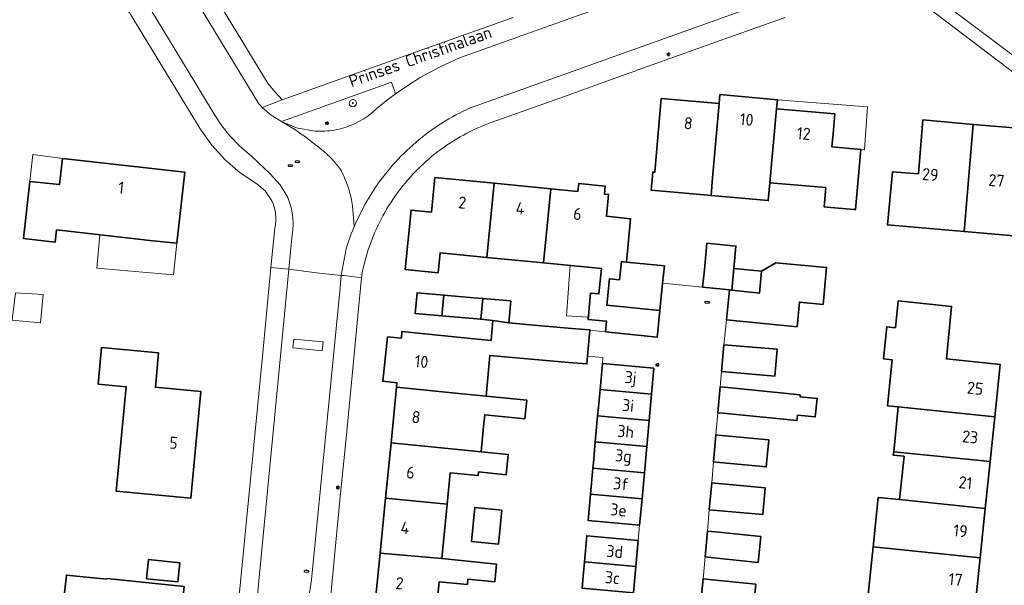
# Model space of a CAD drawing. Header units: metres. Extents: x 152610 to 160096, y 456114 to 462495.
# Tile 54 of 256: x 156164 to 156274, y 458574 to 458637. Entities that reach past the tile are written whole.
import ezdxf
from ezdxf.enums import TextEntityAlignment as Align

# ---------------------------------------------------------------- set-up
doc = ezdxf.new("R2010")
doc.units = ezdxf.units.M
doc.header["$LTSCALE"] = 0.5
doc.layers.get('0').update_dxf_attribs({"linetype": 'CONTINUOUS'})
for name, color, linetype, lineweight in [('B-PV-GR-BEPLANTING_CULTUUR_BODEMBEDEKKER-GV', 251, 'CONTINUOUS', 18), ('B-PV-GR-BOOM-S', 251, 'CONTINUOUS', 25), ('B-PV-IE-MEUBILAIR-S', 251, 'CONTINUOUS', 25), ('B-PV-OG-BEBOUWING-GV', 6, 'CONTINUOUS', 35), ('B-PV-OG-BEBOUWING-T18', 1, 'CONTINUOUS', 18), ('B-PV-OG-BEBOUWING_OVERBOUWING-GV', 251, 'CONTINUOUS', 18), ('B-PV-OG-BEBOUWING_SCHUUR-GV', 251, 'CONTINUOUS', 18), ('B-PV-OG-TERREIN_BEGROEID-GV', 251, 'CONTINUOUS', 18), ('B-PV-OG-TOPOGRAFIE-T18', 1, 'CONTINUOUS', 18), ('B-PV-VH-GESLOTENVERHARDING_ASFALT-GV', 251, 'CONTINUOUS', 18), ('B-PV-VH-OPENVERHARDING_BETONSTRAATSTEEN-GV', 251, 'CONTINUOUS', 18), ('B-PV-VH-OPENVERHARDING_TEGEL-GV', 251, 'CONTINUOUS', 18)]:
    doc.layers.add(name, color=color, linetype=linetype, lineweight=lineweight)
doc.styles.add('NLCS-ISO', font='NLCS-ISO.ttf')
doc.styles.add('NLCS-ISO-M750-T18', font='NLCS-ISO.ttf', dxfattribs={"height": 1.35})

# ---------------------------------------------------------------- blocks, each defined once
blk = doc.blocks.new('SIE-MEUBILAIR_PAAL_LICHTMAST-SO')
for points in [[(-0.62, 0), (-1, 0)], [(-0.71, 0.71), (-0.44, 0.44)], [(0, 1), (0, 0.62)], [(0.44, 0.44), (0.71, 0.71)], [(1, 0), (0.62, 0)], [(-0.71, -0.71), (-0.44, -0.44)], [(0, -0.62), (0, -1)], [(0.44, -0.44), (0.71, -0.71)]]:
    blk.add_lwpolyline(points)
blk.add_circle((0, 0), 0.5)
blk = doc.blocks.new('SIE-MEUBILAIR_PUT_RIOOLPUT-SO')
blk.add_ellipse((0, 0), major_axis=(1.25, 0), ratio=0.54)
blk = doc.blocks.new('SIE-MEUBILAIR_PUT_DRAINAGEPUT-SO')
blk.add_ellipse((0, 0), major_axis=(1.25, 0), ratio=0.54)
at = {"style": 'NLCS-ISO'}
blk.add_text('dr', height=0.75, dxfattribs=at).set_placement((0.03, 0), align=Align.MIDDLE_CENTER)
blk = doc.blocks.new('SGR-BOOM_GBKN-SO')
at = {"linetype": 'ByBlock', "lineweight": 18}
h = blk.add_hatch(color=0, dxfattribs=at)
h.dxf.hatch_style = 1
edge = h.paths.add_edge_path()
edge.add_arc((0, 0), 0.25, 0, 360)
at = {"color": 0, "linetype": 'ByBlock', "lineweight": 18}
for radius in [2, 0.25]:
    blk.add_circle((0, 0), radius, dxfattribs=at)
at = {"color": 0, "linetype": 'ByBlock', "lineweight": 18, "style": 'NLCS-ISO'}
blk.add_attdef('SOORT', (2.5, 0), '', height=1.5, dxfattribs=at)

msp = doc.modelspace()

# ---------------------------------------------------------------- linework, layer by layer
at = {"layer": 'B-PV-GR-BEPLANTING_CULTUUR_BODEMBEDEKKER-GV', "flags": 128}
msp.add_lwpolyline([(156206.286, 458628.537), (156205.821, 458629.839), (156193.522, 458625.443), (156195.232, 458624.738), (156197.048, 458624.392), (156197.318, 458624.372), (156197.588, 458624.359), (156197.859, 458624.355), (156198.13, 458624.359), (156198.4, 458624.371), (156198.67, 458624.391), (156198.939, 458624.418), (156199.207, 458624.454), (156199.474, 458624.497), (156199.74, 458624.549), (156200.004, 458624.608), (156200.266, 458624.675), (156200.527, 458624.75), (156200.784, 458624.832), (156201.04, 458624.922), (156201.292, 458625.02), (156201.541, 458625.125), (156201.788, 458625.237), (156202.031, 458625.357), (156202.27, 458625.483), (156202.505, 458625.617), (156202.736, 458625.758), (156202.964, 458625.905), (156203.186, 458626.059), (156203.404, 458626.219), (156203.617, 458626.386), (156203.825, 458626.559), (156204.028, 458626.738), (156204.215, 458626.913), (156205.236, 458627.744)], close=True, dxfattribs=at)
at = {"layer": 'B-PV-OG-BEBOUWING-GV', "flags": 128}
for points in [[(156248.133, 458618.604), (156248.901, 458626.881), (156248.99, 458627.877), (156242.565, 458628.451), (156242.476, 458627.455), (156241.744, 458619.16), (156241.571, 458617.176), (156241.57, 458617.168), (156247.959, 458616.611)], [(156242.476, 458627.455), (156236.003, 458628.033), (156235.266, 458619.77), (156235.049, 458619.79), (156234.869, 458617.774), (156237.837, 458617.509), (156241.571, 458617.176), (156241.744, 458619.16)], [(156255.411, 458626.3), (156248.901, 458626.881), (156248.133, 458618.604), (156254.395, 458618.058), (156254.204, 458615.916), (156254.563, 458615.884), (156257.521, 458615.621), (156257.72, 458615.603), (156258.318, 458622.306), (156255.082, 458622.615), (156255.213, 458624.079)], [(156270.891, 458625.129), (156265.251, 458625.642), (156264.749, 458619.595), (156261.86, 458619.836), (156261.279, 458613.877), (156269.851, 458613.134)], [(156270.891, 458625.129), (156269.851, 458613.134), (156275.447, 458612.649), (156276.135, 458620.612), (156276.481, 458624.62), (156274.959, 458624.759)], [(156179.156, 458612.117), (156181.854, 458611.827), (156182.739, 458619.77), (156169.039, 458621.297), (156168.715, 458618.389), (156165.414, 458618.757), (156164.7, 458612.353), (156168.248, 458611.957), (156168.399, 458613.317)], [(156217.306, 458618.547), (156210.697, 458619.197), (156210.315, 458615.314), (156208.024, 458615.539), (156207.371, 458608.906), (156211.053, 458608.544), (156211.273, 458610.773), (156216.491, 458610.259)], [(156223.646, 458617.923), (156217.306, 458618.547), (156216.491, 458610.259), (156222.83, 458609.636)], [(156232.097, 458609.737), (156232.574, 458614.582), (156229.877, 458614.848), (156230.117, 458617.286), (156229.639, 458617.333), (156229.726, 458618.222), (156226.77, 458618.513), (156226.683, 458617.624), (156223.646, 458617.923), (156222.83, 458609.636), (156229.301, 458608.999), (156229.022, 458606.166), (156228.102, 458606.258), (156227.809, 458603.319), (156229.885, 458603.112), (156229.766, 458601.922), (156235.557, 458601.345), (156235.584, 458601.615), (156235.852, 458604.301), (156229.915, 458604.893), (156230.211, 458607.861), (156231.345, 458607.748), (156231.548, 458609.792), (156231.809, 458609.766)], [(156243.877, 458606.602), (156244.107, 458609.019), (156244.344, 458611.512), (156241.098, 458611.848), (156240.817, 458608.868), (156240.627, 458606.927), (156242.935, 458606.702), (156243.642, 458606.627)], [(156232.097, 458609.737), (156231.809, 458609.766), (156231.548, 458609.792), (156231.345, 458607.748), (156230.211, 458607.861), (156229.915, 458604.893), (156235.852, 458604.301), (156236.157, 458607.363), (156236.351, 458609.313)], [(156243.877, 458606.602), (156243.642, 458606.627), (156243.312, 458603.28), (156251.186, 458602.505), (156251.456, 458605.249), (156254.104, 458604.995), (156254.466, 458609.138), (156248.817, 458609.659), (156247.219, 458608.704), (156246.997, 458606.269)], [(156246.997, 458606.269), (156247.219, 458608.704), (156244.107, 458609.019), (156243.877, 458606.602)], [(156211.681, 458606.036), (156208.692, 458606.295), (156208.49, 458603.962), (156211.479, 458603.703)], [(156215.05, 458605.744), (156211.681, 458606.036), (156211.479, 458603.703), (156215.81, 458603.328), (156216.039, 458605.658)], [(156219.173, 458605.387), (156216.039, 458605.658), (156215.81, 458603.328), (156217.173, 458603.21), (156218.96, 458602.924)], [(156262.479, 458605.385), (156262.174, 458602.394), (156261.229, 458602.49), (156260.865, 458598.892), (156261.82, 458598.795), (156261.301, 458593.655), (156262.495, 458593.534), (156273.285, 458592.425), (156273.888, 458598.291), (156267.879, 458598.903), (156268.467, 458604.763)], [(156228.017, 458602.104), (156228.02, 458602.139), (156226.001, 458602.314), (156221.359, 458602.716), (156218.96, 458602.924), (156217.173, 458603.21), (156216.979, 458600.97), (156213.974, 458601.266), (156207.012, 458601.953), (156206.939, 458601.211), (156205.381, 458601.364), (156204.869, 458596.404), (156206.448, 458596.241), (156206.399, 458595.742), (156213.36, 458595.045), (156216.438, 458594.74), (156216.832, 458599.28), (156225.672, 458598.514), (156227.691, 458598.339), (156227.767, 458599.216)], [(156179.803, 458599.59), (156173.419, 458600.192), (156173.031, 458596.085), (156176.165, 458595.789), (156175.062, 458584.105), (156183.398, 458583.319), (156184.523, 458595.246), (156179.438, 458595.725)], [(156242.742, 458597.48), (156243.196, 458597.441), (156248.687, 458596.962), (156248.91, 458599.523), (156248.949, 458599.973), (156243.005, 458600.491)], [(156235.18, 458597.869), (156229.42, 458598.392), (156229.155, 458595.468), (156234.914, 458594.946)], [(156213.36, 458595.045), (156206.399, 458595.742), (156205.785, 458589.532), (156215.864, 458588.517), (156216.143, 458591.345), (156216.272, 458592.652), (156220.755, 458592.208), (156220.961, 458594.293), (156216.438, 458594.74)], [(156234.914, 458594.946), (156229.155, 458595.468), (156228.976, 458593.501), (156228.889, 458592.546), (156234.648, 458592.023)], [(156251.549, 458594.881), (156243.088, 458595.727), (156242.591, 458595.776), (156242.333, 458592.879), (156242.905, 458592.822), (156251.173, 458591.996), (156251.234, 458592.609), (156253.219, 458592.411), (156253.427, 458594.485), (156251.528, 458594.675)], [(156273.285, 458592.425), (156262.495, 458593.534), (156261.986, 458588.518), (156272.771, 458587.422)], [(156234.648, 458592.023), (156228.889, 458592.546), (156228.624, 458589.623), (156234.382, 458589.1)], [(156248.019, 458589.847), (156242.748, 458590.339), (156242.112, 458590.398), (156241.844, 458587.382), (156242.557, 458587.315), (156247.737, 458586.832)], [(156215.864, 458588.517), (156205.785, 458589.532), (156205.174, 458583.344), (156212.066, 458582.664), (156212.412, 458586.167), (156215.536, 458585.858), (156215.576, 458586.262), (156218.672, 458585.956), (156218.895, 458588.217)], [(156234.382, 458589.1), (156228.624, 458589.623), (156228.411, 458587.277), (156228.359, 458586.7), (156234.116, 458586.177)], [(156272.771, 458587.422), (156261.986, 458588.518), (156261.948, 458588.145), (156263.142, 458588.023), (156262.641, 458583.172), (156272.233, 458582.186)], [(156234.116, 458586.177), (156228.359, 458586.7), (156228.093, 458583.777), (156233.85, 458583.254)], [(156247.635, 458584.5), (156242.409, 458584.983), (156241.637, 458585.054), (156241.369, 458582.04), (156242.219, 458581.961), (156247.357, 458581.487)], [(156212.066, 458582.664), (156205.174, 458583.344), (156204.565, 458577.185), (156211.464, 458576.565)], [(156233.85, 458583.254), (156228.093, 458583.777), (156227.827, 458580.849), (156233.584, 458580.326)], [(156272.233, 458582.186), (156262.641, 458583.172), (156260.254, 458583.419), (156259.68, 458577.888), (156271.663, 458576.645)], [(156218.187, 458582), (156215.146, 458582.302), (156214.767, 458578.49), (156217.809, 458578.189)], [(156233.427, 458578.605), (156227.671, 458579.128), (156227.404, 458576.203), (156233.161, 458575.68)], [(156247.124, 458579.039), (156242.067, 458579.561), (156241.157, 458579.655), (156240.899, 458576.752), (156241.883, 458576.65), (156246.825, 458576.14)], [(156271.663, 458576.645), (156259.68, 458577.888), (156259.127, 458572.553), (156271.115, 458571.31)], [(156211.464, 458576.565), (156204.565, 458577.185), (156203.948, 458570.934), (156210.805, 458570.257), (156211.173, 458573.987), (156214.32, 458573.676), (156214.379, 458574.278), (156217.379, 458573.982), (156217.574, 458575.962)], [(156182.173, 458576.108), (156178.672, 458576.471), (156178.449, 458574.322), (156181.95, 458573.959)], [(156233.161, 458575.68), (156227.404, 458576.203), (156227.295, 458575.002), (156227.138, 458573.278), (156232.896, 458572.755)], [(156174.01, 458574.261), (156169.483, 458574.731), (156169.173, 458571.747), (156173.7, 458571.277), (156172.538, 458560.074), (156179.998, 458559.299), (156180.648, 458565.564), (156181.843, 458565.44), (156182.671, 458573.442), (156174.018, 458574.34)], [(156246.588, 458573.718), (156241.729, 458574.212), (156240.682, 458574.319), (156240.382, 458571.37), (156241.542, 458571.252), (156246.288, 458570.769)]]:
    msp.add_lwpolyline(points, close=True, dxfattribs=at)
at = {"layer": 'B-PV-OG-BEBOUWING_OVERBOUWING-GV', "flags": 128}
for points in [[(156259.044, 458627.097), (156248.99, 458627.877), (156248.901, 458626.881), (156255.411, 458626.3), (156255.213, 458624.079), (156255.082, 458622.615), (156258.318, 458622.306), (156258.734, 458622.267)], [(156169.039, 458621.297), (156165.731, 458621.746), (156165.414, 458618.757), (156168.715, 458618.389)], [(156179.156, 458612.117), (156173.211, 458612.78), (156172.881, 458609.06), (156181.45, 458608.288), (156181.854, 458611.827)], [(156229.301, 458608.999), (156225.825, 458609.341), (156225.41, 458603.731), (156227.834, 458603.573), (156228.102, 458606.258), (156229.022, 458606.166)]]:
    msp.add_lwpolyline(points, close=True, dxfattribs=at)
at = {"layer": 'B-PV-OG-BEBOUWING_SCHUUR-GV', "flags": 128}
msp.add_lwpolyline([(156166.887, 458606.085), (156163.789, 458606.288), (156163.437, 458603.242), (156166.599, 458602.931)], close=True, dxfattribs=at)
at = {"layer": 'B-PV-OG-TERREIN_BEGROEID-GV', "flags": 128}
msp.add_lwpolyline([(156274.472, 458643.163), (156273.983, 458643.567), (156273.471, 458643.941), (156272.936, 458644.281), (156272.38, 458644.587), (156271.807, 458644.858), (156271.217, 458645.092), (156270.614, 458645.288), (156270, 458645.446), (156269.378, 458645.566), (156268.748, 458645.646), (156268.116, 458645.686), (156267.481, 458645.687), (156266.86, 458645.53), (156266.713, 458643.107), (156266.406, 458639.577), (156277.297, 458631.362)], dxfattribs=at)
at = {"layer": 'B-PV-VH-GESLOTENVERHARDING_ASFALT-GV', "flags": 128}
for points in [[(156169.079, 458654.222), (156186.098, 458626.172), (156186.875, 458624.977), (156187.755, 458623.856), (156188.909, 458622.647), (156190.184, 458621.565), (156192.259, 458619.58), (156193.397, 458618.37), (156194.231, 458616.934), (156194.273, 458616.836), (156194.362, 458616.612), (156194.443, 458616.385), (156194.517, 458616.156), (156194.583, 458615.924), (156194.641, 458615.69), (156194.692, 458615.455), (156194.735, 458615.218), (156194.77, 458614.98), (156194.797, 458614.74), (156194.816, 458614.5), (156194.827, 458614.259), (156194.83, 458614.019), (156194.825, 458613.778), (156194.812, 458613.537), (156194.791, 458613.297), (156194.762, 458613.058), (156194.725, 458612.82), (156194.352, 458608.949), (156197.447, 458608.535), (156200.219, 458608.245), (156200.775, 458611.217), (156200.89, 458611.587), (156201.032, 458612.019), (156201.183, 458612.447), (156201.34, 458612.872), (156201.505, 458613.296), (156201.678, 458613.715), (156201.494, 458616.005), (156201.457, 458616.229), (156201.417, 458616.452), (156201.372, 458616.675), (156201.324, 458616.897), (156201.271, 458617.118), (156201.215, 458617.338), (156201.155, 458617.556), (156201.091, 458617.774), (156201.023, 458617.991), (156200.951, 458618.206), (156200.875, 458618.42), (156200.796, 458618.633), (156200.712, 458618.844), (156200.625, 458619.054), (156200.535, 458619.262), (156200.44, 458619.468), (156200.342, 458619.673), (156200.24, 458619.876), (156200.135, 458620.077), (156200.032, 458620.223), (156199.926, 458620.367), (156199.818, 458620.51), (156199.707, 458620.65), (156199.594, 458620.789), (156199.478, 458620.925), (156199.36, 458621.06), (156199.24, 458621.192), (156199.118, 458621.323), (156198.993, 458621.451), (156198.866, 458621.577), (156198.737, 458621.701), (156198.606, 458621.823), (156198.472, 458621.942), (156198.337, 458622.059), (156198.199, 458622.174), (156198.06, 458622.286), (156197.919, 458622.396), (156197.776, 458622.503), (156197.631, 458622.608), (156197.484, 458622.71), (156197.147, 458622.99), (156196.805, 458623.264), (156196.458, 458623.532), (156196.106, 458623.793), (156195.75, 458624.049), (156195.389, 458624.298), (156195.024, 458624.54), (156194.655, 458624.776), (156194.281, 458625.005), (156193.904, 458625.227), (156193.522, 458625.443), (156192.396, 458626.154), (156191.385, 458627.022), (156191.185, 458627.227), (156190.991, 458627.438), (156173.192, 458656.774)], [(156261.745, 458649.822), (156213.459, 458632.569), (156211.216, 458631.537), (156209.05, 458630.354), (156207.647, 458629.477), (156206.286, 458628.537), (156205.236, 458627.744), (156204.215, 458626.913), (156204.028, 458626.738), (156203.825, 458626.559), (156203.617, 458626.386), (156203.404, 458626.219), (156203.186, 458626.059), (156202.964, 458625.905), (156202.736, 458625.758), (156202.505, 458625.617), (156202.27, 458625.483), (156202.031, 458625.357), (156201.788, 458625.237), (156201.541, 458625.125), (156201.292, 458625.02), (156201.04, 458624.922), (156200.784, 458624.832), (156200.527, 458624.75), (156200.266, 458624.675), (156200.004, 458624.608), (156199.74, 458624.549), (156199.474, 458624.497), (156199.207, 458624.454), (156198.939, 458624.418), (156198.67, 458624.391), (156198.4, 458624.371), (156198.13, 458624.359), (156197.859, 458624.355), (156197.588, 458624.359), (156197.318, 458624.372), (156197.048, 458624.392), (156195.232, 458624.738), (156193.522, 458625.443), (156193.904, 458625.227), (156194.281, 458625.005), (156194.655, 458624.776), (156195.024, 458624.54), (156195.389, 458624.298), (156195.75, 458624.049), (156196.106, 458623.793), (156196.458, 458623.532), (156196.805, 458623.264), (156197.147, 458622.99), (156197.484, 458622.71), (156197.631, 458622.608), (156197.776, 458622.503), (156197.919, 458622.396), (156198.06, 458622.286), (156198.199, 458622.174), (156198.337, 458622.059), (156198.472, 458621.942), (156198.606, 458621.823), (156198.737, 458621.701), (156198.866, 458621.577), (156198.993, 458621.451), (156199.118, 458621.323), (156199.24, 458621.192), (156199.36, 458621.06), (156199.478, 458620.925), (156199.594, 458620.789), (156199.707, 458620.65), (156199.818, 458620.51), (156199.926, 458620.367), (156200.032, 458620.223), (156200.135, 458620.077), (156200.24, 458619.876), (156200.342, 458619.673), (156200.44, 458619.468), (156200.535, 458619.262), (156200.625, 458619.054), (156200.712, 458618.844), (156200.796, 458618.633), (156200.875, 458618.42), (156200.951, 458618.206), (156201.023, 458617.991), (156201.091, 458617.774), (156201.155, 458617.556), (156201.215, 458617.338), (156201.271, 458617.118), (156201.324, 458616.897), (156201.372, 458616.675), (156201.417, 458616.452), (156201.457, 458616.229), (156201.494, 458616.005), (156201.678, 458613.715), (156201.858, 458614.131), (156202.046, 458614.545), (156202.242, 458614.955), (156202.443, 458615.361), (156202.654, 458615.764), (156202.871, 458616.163), (156203.095, 458616.557), (156203.325, 458616.947), (156203.563, 458617.334), (156203.808, 458617.717), (156204.061, 458618.094), (156204.318, 458618.466), (156204.584, 458618.836), (156204.856, 458619.199), (156205.134, 458619.557), (156205.419, 458619.911), (156205.709, 458620.259), (156205.967, 458620.557), (156206.269, 458620.895), (156206.578, 458621.229), (156206.893, 458621.557), (156207.214, 458621.879), (156207.54, 458622.195), (156207.872, 458622.506), (156208.211, 458622.811), (156208.553, 458623.109), (156208.902, 458623.402), (156209.255, 458623.687), (156209.613, 458623.967), (156209.977, 458624.241), (156210.345, 458624.507), (156210.718, 458624.767), (156211.095, 458625.02), (156211.478, 458625.267), (156211.865, 458625.506), (156212.255, 458625.739), (156212.65, 458625.964), (156213.049, 458626.183), (156213.452, 458626.394), (156213.858, 458626.598), (156214.268, 458626.794), (156214.685, 458626.985), (156263.502, 458644.439)]]:
    msp.add_lwpolyline(points, dxfattribs=at)
for points in [[(156185.773, 458548.182), (156189.084, 458547.481), (156191.651, 458546.943), (156193.666, 458557.432), (156196.518, 458571.793), (156196.909, 458574.179), (156200.086, 458606.833), (156200.219, 458608.245), (156197.447, 458608.535), (156194.352, 458608.949), (156190.837, 458572.514), (156185.916, 458548.906)], [(156194.911, 458601.124), (156198.196, 458600.807), (156198.1, 458599.811), (156194.815, 458600.128)]]:
    msp.add_lwpolyline(points, close=True, dxfattribs=at)
at = {"layer": 'B-PV-VH-OPENVERHARDING_BETONSTRAATSTEEN-GV', "flags": 128}
msp.add_lwpolyline([(156240.382, 458571.37), (156240.682, 458574.319), (156240.899, 458576.752), (156241.157, 458579.655), (156241.369, 458582.04), (156241.637, 458585.054), (156241.844, 458587.382), (156242.112, 458590.398), (156242.333, 458592.879), (156242.591, 458595.776), (156242.742, 458597.48), (156243.005, 458600.491), (156243.312, 458603.28), (156243.642, 458606.627), (156242.935, 458606.702), (156240.627, 458606.927), (156236.157, 458607.363), (156235.852, 458604.301), (156235.584, 458601.615), (156235.557, 458601.345), (156229.766, 458601.922), (156228.017, 458602.104), (156227.767, 458599.216), (156229.481, 458599.061), (156229.42, 458598.392), (156235.18, 458597.869), (156234.914, 458594.946), (156234.648, 458592.023), (156234.382, 458589.1), (156234.116, 458586.177), (156233.85, 458583.254), (156233.584, 458580.326), (156233.427, 458578.605), (156233.161, 458575.68), (156232.896, 458572.755)], dxfattribs=at)
msp.add_lwpolyline([(156194.815, 458600.128), (156198.1, 458599.811), (156198.196, 458600.807), (156194.911, 458601.124)], close=True, dxfattribs=at)
at = {"layer": 'B-PV-VH-OPENVERHARDING_TEGEL-GV', "flags": 128}
for points in [[(156175.101, 458670.842), (156172.998, 458670.99), (156172.1, 458662.008), (156172.175, 458660.87), (156172.335, 458659.741), (156172.688, 458658.236), (156173.192, 458656.774), (156190.991, 458627.438), (156191.185, 458627.227), (156191.385, 458627.022), (156193.606, 458627.853), (156192.917, 458628.659), (156192.05, 458629.672), (156185.392, 458640.646), (156178.701, 458651.676), (156175.042, 458657.706), (156174.607, 458658.695), (156174.315, 458659.736), (156174.189, 458660.525), (156174.149, 458661.323)], [(156192.356, 458609.126), (156191.435, 458599.58), (156188.852, 458572.801), (156183.582, 458547.109), (156183.514, 458546.778), (156185.338, 458546.408), (156185.56, 458547.334), (156185.773, 458548.182), (156185.916, 458548.906), (156190.837, 458572.514), (156194.352, 458608.949)], [(156202.497, 458607.95), (156200.542, 458608.211), (156200.219, 458608.245), (156200.086, 458606.833), (156196.909, 458574.179), (156196.518, 458571.793), (156193.666, 458557.432), (156191.651, 458546.943), (156191.252, 458544.871), (156193.296, 458544.475), (156197.843, 458566.106), (156198.693, 458570.15), (156198.764, 458570.487), (156198.932, 458571.288), (156199.55, 458577.636), (156200.153, 458583.84), (156200.756, 458590.044), (156201.359, 458596.247), (156202.162, 458604.509)]]:
    msp.add_lwpolyline(points, close=True, dxfattribs=at)
for points in [[(156174.846, 458640.467), (156184.457, 458624.626), (156185.743, 458622.812), (156187.238, 458621.166), (156188.928, 458619.708), (156190.783, 458618.466), (156191.712, 458617.684), (156192.402, 458616.685), (156192.485, 458616.515), (156192.561, 458616.338), (156192.63, 458616.159), (156192.692, 458615.977), (156192.746, 458615.793), (156192.792, 458615.606), (156192.831, 458615.418), (156192.861, 458615.228), (156192.884, 458615.038), (156192.899, 458614.846), (156192.906, 458614.654), (156192.905, 458614.462), (156192.895, 458614.27), (156192.878, 458614.078), (156192.853, 458613.888), (156192.82, 458613.699), (156192.779, 458613.511), (156192.356, 458609.126), (156194.352, 458608.949), (156194.725, 458612.82), (156194.762, 458613.058), (156194.791, 458613.297), (156194.812, 458613.537), (156194.825, 458613.778), (156194.83, 458614.019), (156194.827, 458614.259), (156194.816, 458614.5), (156194.797, 458614.74), (156194.77, 458614.98), (156194.735, 458615.218), (156194.692, 458615.455), (156194.641, 458615.69), (156194.583, 458615.924), (156194.517, 458616.156), (156194.443, 458616.385), (156194.362, 458616.612), (156194.273, 458616.836), (156194.231, 458616.934), (156193.397, 458618.37), (156192.259, 458619.58), (156190.184, 458621.565), (156188.909, 458622.647), (156187.755, 458623.856), (156186.875, 458624.977), (156186.098, 458626.172), (156169.079, 458654.222)], [(156219.449, 458637.088), (156209.563, 458633.555), (156199.552, 458629.978), (156193.606, 458627.853), (156191.385, 458627.022), (156192.396, 458626.154), (156193.522, 458625.443), (156205.821, 458629.839), (156206.286, 458628.537), (156207.647, 458629.477), (156209.05, 458630.354), (156211.216, 458631.537), (156213.459, 458632.569), (156261.745, 458649.822)], [(156263.502, 458644.439), (156214.685, 458626.985), (156214.268, 458626.794), (156213.858, 458626.598), (156213.452, 458626.394), (156213.049, 458626.183), (156212.65, 458625.964), (156212.255, 458625.739), (156211.865, 458625.506), (156211.478, 458625.267), (156211.095, 458625.02), (156210.718, 458624.767), (156210.345, 458624.507), (156209.977, 458624.241), (156209.613, 458623.967), (156209.255, 458623.687), (156208.902, 458623.402), (156208.553, 458623.109), (156208.211, 458622.811), (156207.872, 458622.506), (156207.54, 458622.195), (156207.214, 458621.879), (156206.893, 458621.557), (156206.578, 458621.229), (156206.269, 458620.895), (156205.967, 458620.557), (156205.709, 458620.259), (156205.419, 458619.911), (156205.134, 458619.557), (156204.856, 458619.199), (156204.584, 458618.836), (156204.318, 458618.466), (156204.061, 458618.094), (156203.808, 458617.717), (156203.563, 458617.334), (156203.325, 458616.947), (156203.095, 458616.557), (156202.871, 458616.163), (156202.654, 458615.764), (156202.443, 458615.361), (156202.242, 458614.955), (156202.046, 458614.545), (156201.858, 458614.131), (156201.678, 458613.715), (156201.505, 458613.296), (156201.34, 458612.872), (156201.183, 458612.447), (156201.032, 458612.019), (156200.89, 458611.587), (156200.775, 458611.217), (156200.219, 458608.245), (156200.542, 458608.211), (156202.497, 458607.95), (156202.549, 458608.488), (156202.555, 458608.52), (156202.643, 458608.937), (156202.739, 458609.352), (156202.842, 458609.766), (156202.954, 458610.177), (156203.073, 458610.586), (156203.199, 458610.993), (156203.333, 458611.398), (156203.475, 458611.8), (156203.624, 458612.199), (156203.781, 458612.595), (156203.945, 458612.989), (156204.117, 458613.379), (156204.296, 458613.766), (156204.482, 458614.149), (156204.675, 458614.529), (156204.875, 458614.906), (156205.082, 458615.278), (156205.297, 458615.646), (156205.518, 458616.011), (156205.746, 458616.371), (156205.981, 458616.727), (156206.222, 458617.078), (156206.47, 458617.425), (156206.724, 458617.767), (156206.821, 458617.893), (156207.083, 458618.228), (156207.352, 458618.557), (156207.627, 458618.882), (156207.908, 458619.201), (156208.196, 458619.515), (156208.488, 458619.823), (156208.787, 458620.126), (156209.091, 458620.423), (156209.401, 458620.714), (156209.717, 458621), (156210.037, 458621.279), (156210.363, 458621.553), (156210.694, 458621.82), (156211.03, 458622.081), (156211.37, 458622.335), (156211.716, 458622.584), (156212.066, 458622.825), (156212.42, 458623.06), (156212.779, 458623.288), (156213.142, 458623.51), (156213.51, 458623.724), (156213.881, 458623.932), (156214.256, 458624.133), (156214.634, 458624.326), (156215.017, 458624.513), (156215.402, 458624.692), (156215.791, 458624.864), (156216.184, 458625.028), (156216.579, 458625.185), (156216.977, 458625.335), (156224.646, 458628.075), (156233.938, 458631.395), (156243.114, 458634.674), (156249.847, 458637.08)], [(156277.297, 458631.362), (156266.406, 458639.577), (156266.713, 458643.107), (156262.687, 458641.668), (156261.758, 458641.336), (156261.765, 458641.304), (156278.679, 458628.42)]]:
    msp.add_lwpolyline(points, dxfattribs=at)

# ---------------------------------------------------------------- block references
at = {"layer": 'B-PV-GR-BOOM-S', "xscale": 0.2, "yscale": 0.2, "zscale": 0.2}
msp.add_blockref('SGR-BOOM_GBKN-SO', (156201.517, 458627.506), dxfattribs=at)
at = {"layer": 'B-PV-IE-MEUBILAIR-S', "xscale": 0.2, "yscale": 0.2, "zscale": 0.2}
for name, p in [('SIE-MEUBILAIR_PAAL_LICHTMAST-SO', (156236.791, 458632.959)), ('SIE-MEUBILAIR_PAAL_LICHTMAST-SO', (156198.631, 458625.265)), ('SIE-MEUBILAIR_PUT_DRAINAGEPUT-SO', (156194.528, 458620.507)), ('SIE-MEUBILAIR_PUT_RIOOLPUT-SO', (156195.3, 458620.97)), ('SIE-MEUBILAIR_PUT_RIOOLPUT-SO', (156241.134, 458605.224)), ('SIE-MEUBILAIR_PAAL_LICHTMAST-SO', (156235.569, 458598.234)), ('SIE-MEUBILAIR_PAAL_LICHTMAST-SO', (156199.838, 458584.517)), ('SIE-MEUBILAIR_PUT_RIOOLPUT-SO', (156196.34, 458575.163))]:
    msp.add_blockref(name, p, dxfattribs=at)

# ---------------------------------------------------------------- texts
at = {"layer": 'B-PV-OG-BEBOUWING-T18', "style": 'NLCS-ISO-M750-T18'}
for s, rotation, p in [('8', 354.9, (156239.018, 458625.254)), ('10', 354.9, (156245.555, 458625.674)), ('12', 354.9, (156251.933, 458624.1)), ('29', 355.1, (156266.085, 458619.513)), ('27', 355.1, (156273.473, 458618.85)), ('1', 353.6, (156175.612, 458618.049)), ('2', 354.4, (156213.757, 458616.384)), ('4', 354.4, (156220.231, 458615.747)), ('6', 354.4, (156226.637, 458615.117)), ('10', 354.4, (156209.193, 458598.602)), ('3j', 354.8, (156232.557, 458596.634)), ('25', 354.2, (156271.1, 458595.614)), ('3i', 354.8, (156232.291, 458593.711)), ('8', 354.3, (156208.58, 458592.391)), ('3h', 354.8, (156232.025, 458590.788)), ('23', 354.2, (156270.541, 458590.179)), ('5', 354.6, (156181.472, 458589.517)), ('3g', 354.8, (156231.759, 458587.865)), ('6', 354.4, (156207.967, 458586.192)), ('3f', 354.8, (156231.493, 458584.942)), ('21', 354.2, (156270.015, 458585.06)), ('3e', 354.8, (156231.227, 458582.016)), ('4', 354.3, (156207.357, 458580.019)), ('19', 354.1, (156269.461, 458579.671)), ('3d', 354.8, (156230.804, 458577.369)), ('3c', 354.8, (156230.539, 458574.443)), ('2', 354.4, (156206.744, 458573.814)), ('17', 354.2, (156268.902, 458574.233))]:
    msp.add_text(s, height=1.35, rotation=rotation, dxfattribs=at).set_placement(p, align=Align.MIDDLE)
at = {"layer": 'B-PV-OG-TOPOGRAFIE-T18', "style": 'NLCS-ISO-M750-T18'}
msp.add_text('Prinses Christinalaan', height=1.35, rotation=19.6, dxfattribs=at).set_placement((156209.048, 458632.702), align=Align.MIDDLE)

doc.saveas('drawing.dxf')
